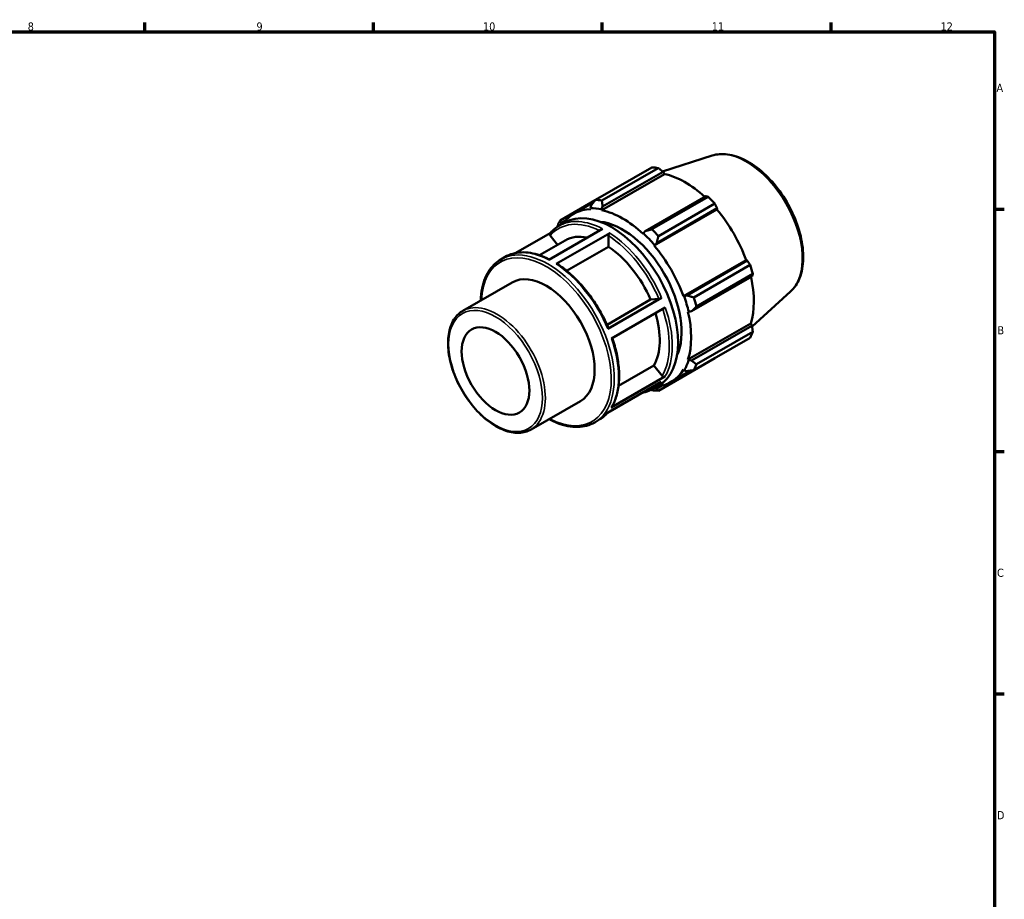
# Model space of a CAD drawing. Header units: millimetres. Extents: x 0 to 931, y 0 to 594.
# Tile 4 of 4: x 522 to 824, y 308 to 578. Entities that reach past the tile are written whole.
import ezdxf

# ---------------------------------------------------------------- set-up
doc = ezdxf.new("R2010")
doc.units = ezdxf.units.MM
for name, color, linetype, lineweight in [('Border (ISO)', 7, 'Continuous', 70), ('Visible (ISO)', 7, 'Continuous', 50), ('Visible Narrow (ISO)', 7, 'Continuous', 35)]:
    doc.layers.add(name, color=color, linetype=linetype, lineweight=lineweight)
doc.styles.add('Note Text (ISO)', font='tahoma.ttf')

# ---------------------------------------------------------------- blocks, each defined once
blk = doc.blocks.new('Borders Default Border')
at = {"layer": 'Border (ISO)'}
for p, q in [((560.67, 574), (560.67, 576.9)), ((630.75, 574), (630.75, 576.9)), ((700.83, 574), (700.83, 576.9)), ((770.92, 574), (770.92, 576.9)), ((821, 519.75), (823.9, 519.75)), ((821, 445.5), (823.9, 445.5)), ((821, 371.25), (823.9, 371.25))]:
    blk.add_line(p, q, dxfattribs=at)
at = {"layer": 'Border (ISO)', "flags": 128}
blk.add_lwpolyline([(20, 20), (20, 574), (821, 574), (821, 20), (20, 20)], dxfattribs=at)
at = {"layer": 'Border (ISO)', "color": 232, "true_color": 0xca0064, "char_height": 2.5, "attachment_point": 7, "style": 'Note Text (ISO)'}
for s, insert in [('8', (524.81, 574.34)), ('9', (594.88, 574.35)), ('10', (664.29, 574.35)), ('11', (734.37, 574.4)), ('12', (804.46, 574.4)), ('A', (821.59, 555.62)), ('B', (821.89, 481.37)), ('C', (821.73, 407.08)), ('D', (821.73, 332.88))]:
    blk.add_mtext(s, dxfattribs=dict(at, insert=insert))

msp = doc.modelspace()

# ---------------------------------------------------------------- linework, layer by layer
at = {"layer": 'Visible (ISO)'}
for p, q in [((734.473, 536.117), (719.297, 531.289)), ((698.719, 522.552), (715.996, 532.501)), ((717.971, 532.31), (700.694, 522.36)), ((700.919, 520.525), (719.43, 531.185)), ((719.43, 531.185), (719.882, 530.461)), ((700.671, 519.399), (719.882, 530.461)), ((698.651, 522.465), (687.884, 516.264)), ((732.494, 523.662), (713.983, 513.002)), ((716.018, 513.536), (733.295, 523.485)), ((692.147, 518.34), (698.124, 521.782)), ((697.421, 520.864), (697.177, 520.019)), ((697.177, 520.019), (697.282, 519.727)), ((700.603, 519.687), (700.919, 520.525)), ((700.671, 519.399), (700.603, 519.687)), ((716.715, 508.536), (735.926, 519.599)), ((717.481, 509.312), (735.993, 519.972)), ((735.27, 521.402), (717.993, 511.453)), ((735.993, 519.972), (735.926, 519.599)), ((688.183, 515.504), (689.721, 516.389)), ((684.409, 504.238), (700.87, 513.717)), ((687.523, 514.569), (689.293, 515.588)), ((688.143, 514.926), (688.183, 515.504)), ((713.983, 513.002), (713.395, 512.321)), ((684.848, 512.347), (674.327, 506.288)), ((681.587, 505.612), (689.466, 510.149)), ((684.851, 511.634), (687.128, 508.803)), ((703.133, 512.401), (686.672, 502.921)), ((702.681, 511.616), (702.681, 508.207)), ((713.395, 512.321), (713.326, 512.111)), ((702.681, 508.207), (689.886, 500.839)), ((716.715, 508.536), (716.82, 508.708)), ((716.82, 508.708), (717.481, 509.312)), ((669.744, 504.331), (671.062, 505.09)), ((725.664, 493.036), (744.875, 504.099)), ((745.23, 503.972), (726.719, 493.312)), ((744.875, 504.099), (745.23, 503.972)), ((728.829, 492.685), (746.106, 502.634)), ((728.168, 488.433), (746.679, 499.093)), ((746.924, 499.879), (729.647, 489.93)), ((658.103, 488.575), (673.207, 497.272)), ((702.269, 484.34), (715.6, 492.017)), ((702.535, 483.068), (718.997, 492.547)), ((715.6, 492.017), (718.152, 492.251)), ((725.865, 493.041), (725.664, 493.036)), ((726.719, 493.312), (725.865, 493.041)), ((758.469, 494.446), (746.709, 483.773)), ((720.118, 489.629), (703.657, 480.15)), ((727.068, 488.309), (727.284, 488.264)), ((727.284, 488.264), (728.168, 488.433)), ((727.068, 473.677), (746.279, 484.74)), ((746.679, 483.989), (728.168, 473.329)), ((746.279, 484.74), (746.679, 483.989)), ((746.106, 480.35), (728.829, 470.401)), ((729.647, 472.213), (746.924, 482.162)), ((717.993, 464.112), (735.27, 474.062)), ((727.284, 473.474), (727.068, 473.677)), ((705.802, 465.609), (716.625, 471.841)), ((716.625, 471.841), (719.177, 468.669)), ((725.664, 470.567), (725.865, 470.331)), ((728.168, 473.329), (727.284, 473.474)), ((703.56, 458.962), (720.022, 468.442)), ((721.85, 466.761), (727.967, 470.283)), ((725.865, 470.331), (726.719, 470.119)), ((718.88, 466.84), (702.419, 457.361)), ((716.267, 464.654), (718.037, 465.673)), ((717.481, 464.758), (716.922, 465.031)), ((719.062, 465.668), (717.481, 464.758)), ((679.017, 452.256), (694.121, 460.954)), ((698.489, 454.416), (699.806, 455.175))]:
    msp.add_line(p, q, dxfattribs=at)
for centre, major_axis, start_param, end_param in [((725.633, 503.281), (-15.969, 27.731), 5.8451561, 5.9396837), ((726.21, 503.613), (14.851, -25.79), 2.0696433, 2.6635608), ((708.356, 493.332), (-15.969, 27.731), 5.8451561, 5.9396837), ((725.633, 503.281), (15.969, -27.731), 1.9181653, 2.0126929), ((706.999, 492.55), (-14.851, 25.79), 5.9796864, 6.5378734), ((706.999, 492.55), (-15.011, 26.067), 5.8051535, 5.9796864), ((706.999, 492.55), (-14.851, 25.79), 5.1942882, 5.8051535), ((726.21, 503.613), (14.851, -25.79), 1.2672974, 1.8781627), ((708.356, 493.332), (-15.969, 27.731), 0.347369, 0.4418966), ((703.665, 490.631), (-14.372, 24.958), 3.1415927, 6.2831853), ((706.999, 492.55), (-12.775, 22.185), 3.5324652, 5.8923128), ((708.356, 493.332), (-15.969, 27.731), 5.059758, 5.1542856), ((701.443, 489.351), (-11.977, 20.798), 5.8134941, 6.2831853), ((706.999, 492.55), (15.011, -26.067), 1.8781627, 2.0526956), ((701.443, 489.351), (11.977, -20.798), 1.3713551, 2.2851177), ((706.999, 492.55), (-14.851, 25.79), 4.4088901, 5.0197553), ((725.633, 503.281), (15.969, -27.731), 1.1327672, 1.2272947), ((683.664, 479.113), (-10.457, 18.159), 3.1415927, 6.2831853), ((726.21, 503.613), (14.851, -25.79), 0.4818993, 1.0759774), ((706.999, 492.55), (15.011, -26.067), 1.0927645, 1.2672974), ((708.356, 493.332), (-15.969, 27.731), 4.2743598, 4.3688874), ((701.443, 489.351), (11.977, -20.798), 0.3241575, 1.1828727), ((706.999, 492.55), (-14.851, 25.79), 3.6234919, 4.2343571), ((725.633, 503.281), (15.969, -27.731), 0.347369, 0.4418966), ((706.999, 492.55), (14.851, -25.79), 6.0284973, 6.5905516), ((706.999, 492.55), (15.011, -26.067), 0.3073663, 0.4818993), ((708.356, 493.332), (15.969, -27.731), 0.347369, 0.4418966), ((708.356, 493.332), (15.969, -27.731), 5.8451561, 5.9396837)]:
    msp.add_ellipse(centre, major_axis=major_axis, ratio=0.5780931, start_param=start_param, end_param=end_param, dxfattribs=at)
msp.add_ellipse((668.108, 470.155), major_axis=(7.32, -12.711), ratio=0.5780931, dxfattribs=at)
for points, knots in [([(734.473, 536.117), (735.938, 536.583), (737.536, 536.697), (740.967, 536.258), (742.811, 535.645), (746.543, 533.726), (748.429, 532.389), (752.004, 529.154), (753.692, 527.256), (756.704, 523.1), (758.029, 520.844), (760.197, 516.189), (761.039, 513.791), (762.152, 509.072), (762.421, 506.751), (762.327, 502.407), (761.964, 500.383), (760.619, 496.97), (759.679, 495.543), (758.469, 494.446)], [5.6249709, 5.6249709, 5.6249709, 5.6249709, 5.9135637, 5.9135637, 6.2298514, 6.2298514, 6.5604668, 6.5604668, 6.8908712, 6.8908712, 7.2196544, 7.2196544, 7.5483568, 7.5483568, 7.8785688, 7.8785688, 8.2095006, 8.2095006, 8.5160634, 8.5160634, 8.5160634, 8.5160634]), ([(684.802, 512.293), (684.959, 512.478), (685.122, 512.656), (685.457, 513), (685.629, 513.165), (685.984, 513.483), (686.165, 513.635), (686.538, 513.926), (686.729, 514.064), (687.12, 514.327), (687.319, 514.452), (687.523, 514.569)], [5.29686495, 5.29686495, 5.29686495, 5.29686495, 5.33743613, 5.33743613, 5.37800731, 5.37800731, 5.41857849, 5.41857849, 5.45914967, 5.45914967, 5.49972085, 5.49972085, 5.49972085, 5.49972085]), ([(684.851, 511.634), (684.802, 511.694), (684.758, 511.773), (684.711, 511.909), (684.7, 511.99), (684.711, 512.121), (684.734, 512.193), (684.777, 512.262), (684.789, 512.278), (684.802, 512.293)], [0.284622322, 0.284622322, 0.284622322, 0.284622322, 0.308377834, 0.308377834, 0.33210924, 0.33210924, 0.355812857, 0.355812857, 0.362891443, 0.362891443, 0.362891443, 0.362891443]), ([(702.681, 511.616), (702.681, 511.68), (702.694, 511.764), (702.737, 511.908), (702.774, 511.994), (702.853, 512.131), (702.909, 512.207), (703.012, 512.315), (703.077, 512.368), (703.133, 512.401)], [0.284622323, 0.284622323, 0.284622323, 0.284622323, 0.308377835, 0.308377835, 0.332109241, 0.332109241, 0.355812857, 0.355812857, 0.379494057, 0.379494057, 0.379494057, 0.379494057]), ([(663.579, 491.728), (663.623, 493.032), (663.764, 494.281), (664.458, 497.698), (665.269, 499.674), (667.325, 502.55), (668.45, 503.586), (669.744, 504.331)], [4.75039108, 4.75039108, 4.75039108, 4.75039108, 4.9194623, 4.9194623, 5.24204954, 5.24204954, 5.49972085, 5.49972085, 5.49972085, 5.49972085]), ([(671.062, 505.09), (671.798, 505.514), (672.588, 505.844), (674.252, 506.309), (675.126, 506.444), (676.935, 506.518), (677.87, 506.458), (679.78, 506.149), (680.755, 505.9), (682.683, 505.235), (683.635, 504.827), (684.588, 504.341)], [5.49972085, 5.49972085, 5.49972085, 5.49972085, 5.64628339, 5.64628339, 5.79284592, 5.79284592, 5.93940846, 5.93940846, 6.08597099, 6.08597099, 6.22610167, 6.22610167, 6.22610167, 6.22610167]), ([(686.672, 502.921), (686.728, 502.953), (686.793, 502.976), (686.896, 502.986), (686.952, 502.975), (686.995, 502.95), (686.997, 502.948), (687, 502.947)], [0, 0, 0, 0, 0.0236812, 0.0236812, 0.047384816, 0.047384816, 0.049116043, 0.049116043, 0.049116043, 0.049116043]), ([(687, 502.947), (688.267, 502.127), (689.522, 501.178), (691.971, 499.05), (693.164, 497.872), (695.449, 495.327), (696.54, 493.961), (698.585, 491.088), (699.538, 489.581), (701.274, 486.476), (702.056, 484.879), (702.74, 483.264)], [0.06125106, 0.06125106, 0.06125106, 0.06125106, 0.24827804, 0.24827804, 0.43530503, 0.43530503, 0.62233202, 0.62233202, 0.80935901, 0.80935901, 0.99638599, 0.99638599, 0.99638599, 0.99638599]), ([(718.997, 492.547), (718.941, 492.515), (718.864, 492.476), (718.724, 492.414), (718.636, 492.378), (718.488, 492.327), (718.403, 492.301), (718.27, 492.268), (718.2, 492.255), (718.152, 492.251)], [0, 0, 0, 0, 0.023685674, 0.023685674, 0.047386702, 0.047386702, 0.071106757, 0.071106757, 0.094843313, 0.094843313, 0.094843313, 0.094843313]), ([(679.017, 452.256), (677.897, 451.611), (676.607, 451.263), (673.803, 451.184), (672.281, 451.472), (669.14, 452.665), (667.517, 453.59), (664.364, 455.979), (662.834, 457.444), (660.023, 460.759), (658.742, 462.607), (656.552, 466.502), (655.644, 468.547), (654.29, 472.637), (653.845, 474.68), (653.47, 478.568), (653.541, 480.411), (654.211, 483.702), (654.808, 485.155), (656.324, 487.266), (657.152, 488.027), (658.103, 488.575)], [2.3581282, 2.3581282, 2.3581282, 2.3581282, 2.6600538, 2.6600538, 2.9734805, 2.9734805, 3.2975069, 3.2975069, 3.622558, 3.622558, 3.9467482, 3.9467482, 4.2705943, 4.2705943, 4.5948652, 4.5948652, 4.9199847, 4.9199847, 5.2434644, 5.2434644, 5.4997209, 5.4997209, 5.4997209, 5.4997209]), ([(702.739, 483.264), (702.742, 483.257), (702.743, 483.25), (702.735, 483.222), (702.712, 483.193), (702.646, 483.137), (702.591, 483.1), (702.535, 483.068)], [0.322337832, 0.322337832, 0.322337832, 0.322337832, 0.331991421, 0.331991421, 0.355692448, 0.355692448, 0.379378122, 0.379378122, 0.379378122, 0.379378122]), ([(703.883, 480.28), (704.435, 478.674), (704.884, 477.067), (705.566, 473.883), (705.796, 472.306), (706.019, 469.257), (706.012, 467.784), (705.76, 464.992), (705.514, 463.673), (704.786, 461.231), (704.304, 460.109), (703.708, 459.107)], [1.11101406, 1.11101406, 1.11101406, 1.11101406, 1.29564876, 1.29564876, 1.48272588, 1.48272588, 1.66980299, 1.66980299, 1.8568801, 1.8568801, 2.04395721, 2.04395721, 2.04395721, 2.04395721]), ([(720.022, 468.442), (719.966, 468.41), (719.889, 468.386), (719.749, 468.372), (719.661, 468.38), (719.513, 468.42), (719.428, 468.459), (719.295, 468.545), (719.225, 468.609), (719.177, 468.669)], [0, 0, 0, 0, 0.023685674, 0.023685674, 0.047386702, 0.047386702, 0.071106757, 0.071106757, 0.094843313, 0.094843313, 0.094843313, 0.094843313]), ([(716.267, 464.654), (715.531, 464.23), (714.741, 463.9), (713.612, 463.584), (713.31, 463.514), (713.003, 463.456)], [2.3581282, 2.3581282, 2.3581282, 2.3581282, 2.50469073, 2.50469073, 2.55702297, 2.55702297, 2.55702297, 2.55702297]), ([(703.708, 459.107), (703.707, 459.104), (703.705, 459.102), (703.67, 459.046), (703.616, 458.994), (703.56, 458.962)], [0.354499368, 0.354499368, 0.354499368, 0.354499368, 0.355692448, 0.355692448, 0.379378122, 0.379378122, 0.379378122, 0.379378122]), ([(702.481, 457.397), (702.338, 457.231), (702.191, 457.071), (701.872, 456.744), (701.7, 456.578), (701.346, 456.261), (701.164, 456.108), (700.791, 455.818), (700.6, 455.679), (700.209, 455.416), (700.01, 455.292), (699.806, 455.175)], [2.15923343, 2.15923343, 2.15923343, 2.15923343, 2.19584348, 2.19584348, 2.23641466, 2.23641466, 2.27698584, 2.27698584, 2.31755702, 2.31755702, 2.3581282, 2.3581282, 2.3581282, 2.3581282]), ([(698.489, 454.416), (696.949, 453.529), (695.174, 453.058), (691.312, 452.975), (689.217, 453.385), (686.226, 454.544), (685.36, 454.945), (684.494, 455.41)], [2.3581282, 2.3581282, 2.3581282, 2.3581282, 2.66471212, 2.66471212, 2.98015878, 2.98015878, 3.10745797, 3.10745797, 3.10745797, 3.10745797])]:
    msp.add_open_spline(points, degree=3, knots=knots, dxfattribs=at)
for points, weights in [([(719.43, 531.185), (718.719, 531.738), (717.971, 532.31)], [1.00133039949, 1.00107366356, 1]), ([(698.719, 522.552), (698.048, 521.686), (697.421, 520.864)], [1.01490275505, 1.01064090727, 1.00557540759]), ([(700.919, 520.525), (700.8, 521.419), (700.694, 522.36)], [1.00557540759, 1.01064090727, 1.01490275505]), ([(733.295, 523.485), (732.89, 523.577), (732.494, 523.662)], [1, 1.00107366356, 1.00133039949]), ([(735.993, 519.972), (735.642, 520.674), (735.27, 521.402)], [1.00133039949, 1.00107366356, 1]), ([(688.183, 515.504), (688.028, 515.871), (687.884, 516.264)], [1.00557540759, 1.01064090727, 1.01490275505]), ([(687.065, 514.451), (687.051, 514.361), (687.036, 514.27)], [1.01490275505, 1.01455197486, 1.01419575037]), ([(716.018, 513.536), (714.971, 513.259), (713.983, 513.002)], [1.01490275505, 1.01064090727, 1.00557540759]), ([(717.481, 509.312), (717.723, 510.356), (717.993, 511.453)], [1.00557540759, 1.01064090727, 1.01490275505]), ([(746.106, 502.634), (745.662, 503.319), (745.23, 503.972)], [1, 1.00107366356, 1.00133039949]), ([(746.679, 499.093), (746.802, 499.48), (746.924, 499.879)], [1.00133039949, 1.00107366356, 1]), ([(728.829, 492.685), (727.744, 493), (726.719, 493.312)], [1.01490275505, 1.01064090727, 1.00557540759]), ([(728.168, 488.433), (728.884, 489.161), (729.647, 489.93)], [1.00557540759, 1.01064090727, 1.01490275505]), ([(746.924, 482.162), (746.802, 483.096), (746.679, 483.989)], [1, 1.00107366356, 1.00133039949]), ([(735.27, 474.062), (735.289, 474.097), (735.308, 474.131)], [1, 1.00005412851, 1.00010618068]), ([(729.647, 472.213), (728.884, 472.777), (728.168, 473.329)], [1.01490275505, 1.01064090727, 1.00557540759]), ([(726.719, 470.119), (727.744, 470.252), (728.829, 470.401)], [1.00557540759, 1.01064090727, 1.01490275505]), ([(717.993, 464.112), (717.723, 464.437), (717.481, 464.758)], [1.01490275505, 1.01064090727, 1.00557540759]), ([(715.785, 464.393), (715.901, 464.349), (716.018, 464.304)], [1.01393582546, 1.01442435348, 1.01490275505])]:
    msp.add_rational_spline(points, weights, degree=2, dxfattribs=at)
at = {"layer": 'Visible Narrow (ISO)'}
for centre, major_axis, start_param, end_param in [((744.955, 514.408), (-12.093, 21), 3.2668427, 6.1579352), ((701.443, 489.351), (-14.053, 24.403), 5.575669, 6.4847087), ((701.895, 489.612), (-14.372, 24.958), 5.5500652, 6.2831853), ((701.443, 489.351), (14.053, -24.403), 1.3624202, 2.2959185), ((701.895, 489.612), (-14.372, 24.958), 4.5028676, 5.4388953), ((683.664, 479.113), (-14.053, 24.403), 2.4100438, 7.0147342), ((684.117, 479.374), (14.372, -24.958), 0, 3.1415927), ((685.434, 480.132), (-14.372, 24.958), 5.5500652, 6.2831853), ((685.434, 480.132), (14.372, -24.958), 1.361275, 2.2973027), ((668.56, 470.415), (10.457, -18.159), 0, 3.1415927), ((701.443, 489.351), (14.053, -24.403), 0.3152226, 1.2425465), ((701.895, 489.612), (14.372, -24.958), 0.3140774, 1.2501051), ((685.434, 480.132), (14.372, -24.958), 0.3140774, 1.2501051), ((701.895, 489.612), (14.372, -24.958), 0, 0.2029076), ((685.434, 480.132), (14.372, -24.958), 0, 0.2029076)]:
    msp.add_ellipse(centre, major_axis=major_axis, ratio=0.5780931, start_param=start_param, end_param=end_param, dxfattribs=at)
msp.add_ellipse((668.108, 470.155), major_axis=(10.138, -17.605), ratio=0.5780931, dxfattribs=at)

# ---------------------------------------------------------------- block references
msp.add_blockref('Borders Default Border', (0, 0))

doc.saveas('drawing.dxf')
